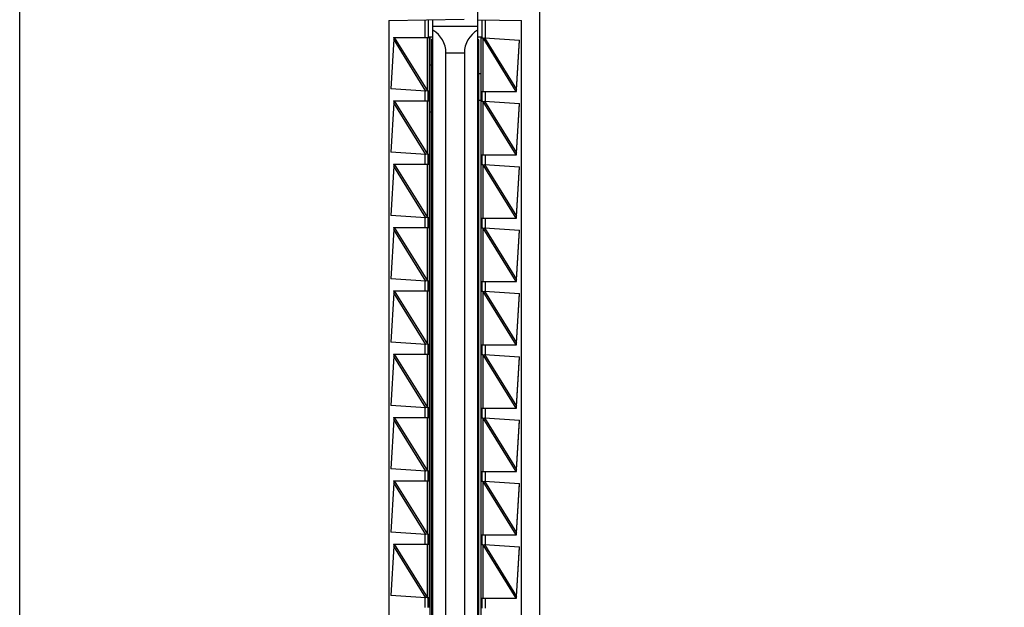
# Model space of a CAD drawing. Header units: inches. Extents: x 0 to 22, y 0 to 17.
# Tile 52 of 56: x 15.9 to 17.4, y 9.8 to 10.7. Entities that reach past the tile are written whole.
import ezdxf

# ---------------------------------------------------------------- set-up
doc = ezdxf.new("R2010")
doc.units = ezdxf.units.IN
doc.header["$LTSCALE"] = 1.21
doc.header["$MEASUREMENT"] = 0
doc.layers.get('0').update_dxf_attribs({"linetype": 'CONTINUOUS'})
doc.layers.add('DIMENSIONS', color=7, linetype='CONTINUOUS')
doc.styles.get("Standard").update_dxf_attribs({"font": 'txt', "width": 0.8})
doc.dimstyles.new('DIMSTYLE_2', dxfattribs={"dimtxt": 0.125, "dimasz": 0.18, "dimexe": 0.18, "dimexo": 0.0625, "dimgap": 0.09, "dimtad": 0, "dimtih": 1, "dimtoh": 1, "dimdec": 3, "dimzin": 4, "dimdsep": 46, "dimtxsty": 'STANDARD', "dimblk": '_FILLED', "dimblk1": '_FILLED', "dimblk2": '_FILLED', "dimcen": 0.09, "dimadec": 0, "dimazin": 0, "dimtp": 0.01, "dimtm": 0.01, "dimtfac": 1, "dimtdec": 3, "dimtofl": 0, "dimtmove": 0, "dimatfit": 3, "dimldrblk": '_FILLED', "dimfxl": 1, "dimtolj": 1, "dimtzin": 4, "dimarcsym": 0})

# ---------------------------------------------------------------- blocks, each defined once
blk = doc.blocks.new('*D17')
at = {"layer": 'DIMENSIONS', "color": 2, "linetype": 'CONTINUOUS'}
blk.add_line((16.0727, 11.5266), (16.0727, 12.1485), dxfattribs=at)
at = {"layer": 'DIMENSIONS', "color": 2, "linetype": 'CONTINUOUS', "insert": (16.0102, 12.211), "char_height": 0.125, "width": 1.225, "attachment_point": 1, "rotation": 90, "line_spacing_factor": 0.9}
blk.add_mtext('.502{\\Ftxt.shx;\\W1.000000;\\H0.125000; }[12.75]', dxfattribs=at)
blk = doc.blocks.new('_FILLED')
at = {"color": 0, "linetype": 'BYBLOCK'}
blk.add_solid([(0, 0), (-1, 0.1736), (-1, -0.1736)], dxfattribs=at)
blk = doc.blocks.new('*D19')
at = {"layer": 'DIMENSIONS', "color": 2, "linetype": 'CONTINUOUS'}
blk.add_line((16.2603, 11.339), (17.4052, 11.339), dxfattribs=at)
at = {"layer": 'DIMENSIONS', "color": 2, "linetype": 'CONTINUOUS', "insert": (17.4677, 11.4015), "char_height": 0.125, "width": 1.425, "attachment_point": 1, "line_spacing_factor": 0.9}
blk.add_mtext('4.822{\\Ftxt.shx;\\W1.000000;\\H0.125000; }[122.48]', dxfattribs=at)

msp = doc.modelspace()

# ---------------------------------------------------------------- linework, layer by layer
at = {"color": 7, "linetype": 'CONTINUOUS'}
for p, q in [((15.9377, 6.5222), (15.9377, 11.3338)), ((16.7177, 11.3338), (16.7177, 6.5222)), ((16.6247, 10.7075), (16.6247, 7.1485)), ((16.4917, 10.6564), (16.6048, 10.6583)), ((16.4917, 10.6564), (16.4917, 7.1997)), ((16.5507, 10.6574), (16.5507, 10.631)), ((16.5577, 7.1985), (16.5577, 10.6575)), ((16.6247, 10.6575), (16.6907, 10.6564)), ((16.6317, 10.63), (16.6317, 10.6574)), ((16.6907, 7.1997), (16.6907, 10.6564)), ((16.6247, 10.6475), (16.5577, 10.6475)), ((16.4989, 10.6282), (16.4944, 10.5541)), ((16.4988, 10.631), (16.5534, 10.631)), ((16.4988, 10.631), (16.499, 10.629)), ((16.4996, 10.631), (16.4989, 10.6282)), ((16.4989, 10.6285), (16.4989, 10.6282)), ((16.5507, 10.632), (16.5577, 10.632)), ((16.5534, 10.631), (16.5534, 7.225)), ((16.5557, 10.6285), (16.5557, 7.2285)), ((16.5557, 10.6285), (16.5577, 10.6285)), ((16.6247, 10.632), (16.6317, 10.632)), ((16.6267, 10.6275), (16.6247, 10.6275)), ((16.6267, 7.2275), (16.6267, 10.6275)), ((16.6297, 10.631), (16.6297, 7.225)), ((16.6297, 10.631), (16.6317, 10.631)), ((16.6327, 10.63), (16.6297, 10.63)), ((16.6327, 10.63), (16.635, 10.6304)), ((16.635, 10.6304), (16.6878, 10.6269)), ((16.683, 10.5529), (16.6878, 10.6269)), ((16.683, 10.5525), (16.6878, 10.6263)), ((16.5774, 9.0953), (16.5774, 10.6075)), ((16.605, 10.6075), (16.605, 9.0953)), ((16.5557, 10.5895), (16.5534, 10.5895)), ((16.6267, 10.577), (16.6297, 10.577)), ((16.5473, 10.5507), (16.4944, 10.5541)), ((16.5496, 10.551), (16.5473, 10.5507)), ((16.5496, 10.551), (16.5526, 10.551)), ((16.5507, 10.5501), (16.5506, 10.551)), ((16.5507, 10.5501), (16.5507, 10.5369)), ((16.5507, 10.5369), (16.5507, 10.5501)), ((16.6297, 10.55), (16.6831, 10.55)), ((16.6317, 10.535), (16.6317, 10.55)), ((16.6823, 10.55), (16.683, 10.5529)), ((16.683, 10.5524), (16.683, 10.5525)), ((16.683, 10.5521), (16.683, 10.5524)), ((16.6831, 10.55), (16.683, 10.5521)), ((16.4988, 10.536), (16.5526, 10.536)), ((16.4988, 10.536), (16.499, 10.534)), ((16.4996, 10.536), (16.4989, 10.5332)), ((16.5506, 10.536), (16.5507, 10.5369)), ((16.6267, 10.537), (16.6297, 10.537)), ((16.6327, 10.535), (16.6297, 10.535)), ((16.6327, 10.535), (16.635, 10.5354)), ((16.635, 10.5354), (16.6878, 10.5319)), ((16.4989, 10.5332), (16.4944, 10.4591)), ((16.4989, 10.5335), (16.4989, 10.5332)), ((16.683, 10.4579), (16.6878, 10.5319)), ((16.683, 10.4575), (16.6878, 10.5313)), ((16.5557, 10.519), (16.5534, 10.519)), ((16.5473, 10.4557), (16.4944, 10.4591)), ((16.5496, 10.456), (16.5473, 10.4557)), ((16.5496, 10.456), (16.5526, 10.456)), ((16.5507, 10.4551), (16.5506, 10.456)), ((16.5507, 10.4551), (16.5507, 10.4419)), ((16.5507, 10.4419), (16.5507, 10.4551)), ((16.6297, 10.455), (16.6831, 10.455)), ((16.6317, 10.44), (16.6317, 10.455)), ((16.6823, 10.455), (16.683, 10.4579)), ((16.683, 10.4574), (16.683, 10.4575)), ((16.683, 10.4571), (16.683, 10.4574)), ((16.6831, 10.455), (16.683, 10.4571)), ((16.4989, 10.4382), (16.4944, 10.3641)), ((16.4988, 10.441), (16.5526, 10.441)), ((16.4988, 10.441), (16.499, 10.439)), ((16.4996, 10.441), (16.4989, 10.4382)), ((16.4989, 10.4385), (16.4989, 10.4382)), ((16.5506, 10.441), (16.5507, 10.4419)), ((16.6327, 10.44), (16.6297, 10.44)), ((16.6327, 10.44), (16.635, 10.4404)), ((16.635, 10.4404), (16.6878, 10.4369)), ((16.683, 10.3629), (16.6878, 10.4369)), ((16.683, 10.3625), (16.6878, 10.4363)), ((16.5473, 10.3607), (16.4944, 10.3641)), ((16.5496, 10.361), (16.5473, 10.3607)), ((16.5496, 10.361), (16.5526, 10.361)), ((16.5507, 10.3601), (16.5506, 10.361)), ((16.5507, 10.3601), (16.5507, 10.3469)), ((16.5507, 10.3469), (16.5507, 10.3601)), ((16.6297, 10.36), (16.6831, 10.36)), ((16.6317, 10.345), (16.6317, 10.36)), ((16.6823, 10.36), (16.683, 10.3629)), ((16.683, 10.3624), (16.683, 10.3625)), ((16.683, 10.3621), (16.683, 10.3624)), ((16.6831, 10.36), (16.683, 10.3621)), ((16.4989, 10.3432), (16.4944, 10.2691)), ((16.4988, 10.346), (16.5526, 10.346)), ((16.4988, 10.346), (16.499, 10.344)), ((16.4996, 10.346), (16.4989, 10.3432)), ((16.4989, 10.3435), (16.4989, 10.3432)), ((16.5506, 10.346), (16.5507, 10.3469)), ((16.6327, 10.345), (16.6297, 10.345)), ((16.6327, 10.345), (16.635, 10.3454)), ((16.635, 10.3454), (16.6878, 10.3419)), ((16.683, 10.2679), (16.6878, 10.3419)), ((16.683, 10.2675), (16.6878, 10.3413)), ((16.5473, 10.2657), (16.4944, 10.2691)), ((16.5496, 10.266), (16.5473, 10.2657)), ((16.5496, 10.266), (16.5526, 10.266)), ((16.5507, 10.2651), (16.5506, 10.266)), ((16.5507, 10.2651), (16.5507, 10.2519)), ((16.5507, 10.2519), (16.5507, 10.2651)), ((16.6297, 10.265), (16.6831, 10.265)), ((16.6317, 10.25), (16.6317, 10.265)), ((16.6823, 10.265), (16.683, 10.2679)), ((16.683, 10.2674), (16.683, 10.2675)), ((16.683, 10.2671), (16.683, 10.2674)), ((16.6831, 10.265), (16.683, 10.2671)), ((16.4989, 10.2482), (16.4944, 10.1741)), ((16.4988, 10.251), (16.5526, 10.251)), ((16.4988, 10.251), (16.499, 10.249)), ((16.4996, 10.251), (16.4989, 10.2482)), ((16.4989, 10.2485), (16.4989, 10.2482)), ((16.5506, 10.251), (16.5507, 10.2519)), ((16.6327, 10.25), (16.6297, 10.25)), ((16.6327, 10.25), (16.635, 10.2504)), ((16.635, 10.2504), (16.6878, 10.2469)), ((16.683, 10.1729), (16.6878, 10.2469)), ((16.683, 10.1725), (16.6878, 10.2463)), ((16.5473, 10.1707), (16.4944, 10.1741)), ((16.5496, 10.171), (16.5473, 10.1707)), ((16.5496, 10.171), (16.5526, 10.171)), ((16.5507, 10.1701), (16.5506, 10.171)), ((16.5507, 10.1701), (16.5507, 10.1569)), ((16.5507, 10.1569), (16.5507, 10.1701)), ((16.6297, 10.17), (16.6831, 10.17)), ((16.6317, 10.155), (16.6317, 10.17)), ((16.6823, 10.17), (16.683, 10.1729)), ((16.683, 10.1724), (16.683, 10.1725)), ((16.683, 10.1721), (16.683, 10.1724)), ((16.6831, 10.17), (16.683, 10.1721)), ((16.4989, 10.1532), (16.4944, 10.0791)), ((16.4988, 10.156), (16.5526, 10.156)), ((16.4988, 10.156), (16.499, 10.154)), ((16.4996, 10.156), (16.4989, 10.1532)), ((16.4989, 10.1535), (16.4989, 10.1532)), ((16.5506, 10.156), (16.5507, 10.1569)), ((16.6327, 10.155), (16.6297, 10.155)), ((16.6327, 10.155), (16.635, 10.1554)), ((16.635, 10.1554), (16.6878, 10.1519)), ((16.683, 10.0779), (16.6878, 10.1519)), ((16.683, 10.0775), (16.6878, 10.1513)), ((16.5473, 10.0757), (16.4944, 10.0791)), ((16.6823, 10.075), (16.683, 10.0779)), ((16.683, 10.0774), (16.683, 10.0775)), ((16.683, 10.0771), (16.683, 10.0774)), ((16.6831, 10.075), (16.683, 10.0771)), ((16.5496, 10.076), (16.5473, 10.0757)), ((16.5496, 10.076), (16.5526, 10.076)), ((16.5507, 10.0751), (16.5506, 10.076)), ((16.5506, 10.061), (16.5507, 10.0619)), ((16.5507, 10.0751), (16.5507, 10.0619)), ((16.5507, 10.0619), (16.5507, 10.0751)), ((16.6297, 10.075), (16.6831, 10.075)), ((16.6317, 10.06), (16.6317, 10.075)), ((16.4989, 10.0582), (16.4944, 9.9841)), ((16.4988, 10.061), (16.5526, 10.061)), ((16.4988, 10.061), (16.499, 10.059)), ((16.4996, 10.061), (16.4989, 10.0582)), ((16.4989, 10.0585), (16.4989, 10.0582)), ((16.6327, 10.06), (16.6297, 10.06)), ((16.6327, 10.06), (16.635, 10.0604)), ((16.635, 10.0604), (16.6878, 10.0569)), ((16.683, 9.9829), (16.6878, 10.0569)), ((16.683, 9.9825), (16.6878, 10.0563)), ((16.5473, 9.9807), (16.4944, 9.9841)), ((16.5496, 9.981), (16.5473, 9.9807)), ((16.5496, 9.981), (16.5526, 9.981)), ((16.5507, 9.9801), (16.5506, 9.981)), ((16.5507, 9.9801), (16.5507, 9.9669)), ((16.5507, 9.9669), (16.5507, 9.9801)), ((16.6297, 9.98), (16.6831, 9.98)), ((16.6317, 9.965), (16.6317, 9.98)), ((16.6823, 9.98), (16.683, 9.9829)), ((16.683, 9.9824), (16.683, 9.9825)), ((16.683, 9.9821), (16.683, 9.9824)), ((16.6831, 9.98), (16.683, 9.9821)), ((16.4989, 9.9632), (16.4944, 9.8891)), ((16.4988, 9.966), (16.5526, 9.966)), ((16.4988, 9.966), (16.499, 9.964)), ((16.4996, 9.966), (16.4989, 9.9632)), ((16.4989, 9.9635), (16.4989, 9.9632)), ((16.5506, 9.966), (16.5507, 9.9669)), ((16.6327, 9.965), (16.6297, 9.965)), ((16.6327, 9.965), (16.635, 9.9654)), ((16.635, 9.9654), (16.6878, 9.9619)), ((16.683, 9.8879), (16.6878, 9.9619)), ((16.683, 9.8875), (16.6878, 9.9613)), ((16.5473, 9.8857), (16.4944, 9.8891)), ((16.5496, 9.886), (16.5473, 9.8857)), ((16.5496, 9.886), (16.5526, 9.886)), ((16.5507, 9.8851), (16.5506, 9.886)), ((16.5507, 9.8851), (16.5507, 9.8719)), ((16.5507, 9.8719), (16.5507, 9.8851)), ((16.6297, 9.885), (16.6831, 9.885)), ((16.6317, 9.87), (16.6317, 9.885)), ((16.6823, 9.885), (16.683, 9.8879)), ((16.683, 9.8874), (16.683, 9.8875)), ((16.683, 9.8871), (16.683, 9.8874)), ((16.6831, 9.885), (16.683, 9.8871)), ((16.4988, 9.871), (16.5526, 9.871)), ((16.4988, 9.871), (16.499, 9.869)), ((16.4996, 9.871), (16.4989, 9.8682)), ((16.5506, 9.871), (16.5507, 9.8719)), ((16.6327, 9.87), (16.6297, 9.87)), ((16.6327, 9.87), (16.635, 9.8704)), ((16.635, 9.8704), (16.6878, 9.8669)), ((16.4989, 9.8682), (16.4944, 9.7941)), ((16.4989, 9.8685), (16.4989, 9.8682)), ((16.683, 9.7929), (16.6878, 9.8669)), ((16.683, 9.7925), (16.6878, 9.8663)), ((16.5473, 9.7907), (16.4944, 9.7941)), ((16.5496, 9.791), (16.5473, 9.7907)), ((16.5496, 9.791), (16.5526, 9.791)), ((16.5507, 9.7901), (16.5506, 9.791)), ((16.5507, 9.7901), (16.5507, 9.7769)), ((16.5507, 9.7769), (16.5507, 9.7901)), ((16.6297, 9.79), (16.6831, 9.79)), ((16.6317, 9.775), (16.6317, 9.79)), ((16.6823, 9.79), (16.683, 9.7929)), ((16.683, 9.7924), (16.683, 9.7925)), ((16.683, 9.7921), (16.683, 9.7924)), ((16.6831, 9.79), (16.683, 9.7921)), ((16.5506, 9.776), (16.5507, 9.7769))]:
    msp.add_line(p, q, dxfattribs=at)
at = {"color": 9, "linetype": 'CONTINUOUS'}
for p, q in [((16.5458, 10.6573), (16.5458, 10.631)), ((16.6366, 10.6303), (16.6366, 10.6573)), ((16.5473, 10.5507), (16.4989, 10.6282)), ((16.4996, 10.631), (16.5497, 10.5509)), ((16.5497, 10.5509), (16.5497, 10.631)), ((16.5526, 10.551), (16.5526, 10.631)), ((16.6326, 10.6302), (16.6326, 10.55)), ((16.6326, 10.6302), (16.6823, 10.55)), ((16.635, 10.6304), (16.683, 10.5529)), ((16.605, 10.6075), (16.5774, 10.6075)), ((16.5458, 10.5508), (16.5458, 10.536)), ((16.6366, 10.5353), (16.6366, 10.55)), ((16.4996, 10.536), (16.5497, 10.4559)), ((16.5497, 10.4559), (16.5497, 10.536)), ((16.5526, 10.456), (16.5526, 10.536)), ((16.6326, 10.5352), (16.6326, 10.455)), ((16.6326, 10.5352), (16.6823, 10.455)), ((16.635, 10.5354), (16.683, 10.4579)), ((16.5473, 10.4557), (16.4989, 10.5332)), ((16.5458, 10.4558), (16.5458, 10.441)), ((16.6366, 10.4403), (16.6366, 10.455)), ((16.5473, 10.3607), (16.4989, 10.4382)), ((16.4996, 10.441), (16.5497, 10.3609)), ((16.5497, 10.3609), (16.5497, 10.441)), ((16.5526, 10.361), (16.5526, 10.441)), ((16.6326, 10.4402), (16.6326, 10.36)), ((16.6326, 10.4402), (16.6823, 10.36)), ((16.635, 10.4404), (16.683, 10.3629)), ((16.5458, 10.3608), (16.5458, 10.346)), ((16.6366, 10.3453), (16.6366, 10.36)), ((16.5473, 10.2657), (16.4989, 10.3432)), ((16.4996, 10.346), (16.5497, 10.2659)), ((16.5497, 10.2659), (16.5497, 10.346)), ((16.5526, 10.266), (16.5526, 10.346)), ((16.6326, 10.3452), (16.6326, 10.265)), ((16.6326, 10.3452), (16.6823, 10.265)), ((16.635, 10.3454), (16.683, 10.2679)), ((16.5458, 10.2658), (16.5458, 10.251)), ((16.6366, 10.2503), (16.6366, 10.265)), ((16.5473, 10.1707), (16.4989, 10.2482)), ((16.4996, 10.251), (16.5497, 10.1709)), ((16.5497, 10.1709), (16.5497, 10.251)), ((16.5526, 10.171), (16.5526, 10.251)), ((16.6326, 10.2502), (16.6326, 10.17)), ((16.6326, 10.2502), (16.6823, 10.17)), ((16.635, 10.2504), (16.683, 10.1729)), ((16.5458, 10.1708), (16.5458, 10.156)), ((16.6366, 10.1553), (16.6366, 10.17)), ((16.5473, 10.0757), (16.4989, 10.1532)), ((16.4996, 10.156), (16.5497, 10.0759)), ((16.5497, 10.0759), (16.5497, 10.156)), ((16.5526, 10.076), (16.5526, 10.156)), ((16.6326, 10.1552), (16.6326, 10.075)), ((16.6326, 10.1552), (16.6823, 10.075)), ((16.635, 10.1554), (16.683, 10.0779)), ((16.5458, 10.0758), (16.5458, 10.061)), ((16.6366, 10.0603), (16.6366, 10.075)), ((16.5473, 9.9807), (16.4989, 10.0582)), ((16.4996, 10.061), (16.5497, 9.9809)), ((16.5497, 9.9809), (16.5497, 10.061)), ((16.5526, 9.981), (16.5526, 10.061)), ((16.6326, 10.0602), (16.6326, 9.98)), ((16.6326, 10.0602), (16.6823, 9.98)), ((16.635, 10.0604), (16.683, 9.9829)), ((16.5458, 9.9808), (16.5458, 9.966)), ((16.6366, 9.9653), (16.6366, 9.98)), ((16.5473, 9.8857), (16.4989, 9.9632)), ((16.4996, 9.966), (16.5497, 9.8859)), ((16.5497, 9.8859), (16.5497, 9.966)), ((16.5526, 9.886), (16.5526, 9.966)), ((16.6326, 9.9652), (16.6326, 9.885)), ((16.6326, 9.9652), (16.6823, 9.885)), ((16.635, 9.9654), (16.683, 9.8879)), ((16.5458, 9.8858), (16.5458, 9.871)), ((16.6366, 9.8703), (16.6366, 9.885)), ((16.4996, 9.871), (16.5497, 9.7909)), ((16.5497, 9.7909), (16.5497, 9.871)), ((16.5526, 9.791), (16.5526, 9.871)), ((16.6326, 9.8702), (16.6326, 9.79)), ((16.6326, 9.8702), (16.6823, 9.79)), ((16.635, 9.8704), (16.683, 9.7929)), ((16.5473, 9.7907), (16.4989, 9.8682)), ((16.5458, 9.7908), (16.5458, 9.776)), ((16.6366, 9.7753), (16.6366, 9.79))]:
    msp.add_line(p, q, dxfattribs=at)
at = {"color": 7, "linetype": 'CONTINUOUS'}
for points in [[(16.499, 10.629), (16.499, 10.6288), (16.4989, 10.6285)], [(16.499, 10.534), (16.499, 10.5338), (16.4989, 10.5335)], [(16.499, 10.439), (16.499, 10.4388), (16.4989, 10.4385)], [(16.499, 10.344), (16.499, 10.3438), (16.4989, 10.3435)], [(16.499, 10.249), (16.499, 10.2488), (16.4989, 10.2485)], [(16.499, 10.154), (16.499, 10.1538), (16.4989, 10.1535)], [(16.499, 10.059), (16.499, 10.0588), (16.4989, 10.0585)], [(16.499, 9.964), (16.499, 9.9638), (16.4989, 9.9635)], [(16.499, 9.869), (16.499, 9.8688), (16.4989, 9.8685)]]:
    msp.add_lwpolyline(points, dxfattribs=at)
for centre, major_axis, start_param, end_param in [((16.5374, 10.6075), (0.04, -0.0002), 0.004028, 1.042108), ((16.645, 10.6075), (0.04, -0.0001), 2.105835, 3.143915)]:
    msp.add_ellipse(centre, major_axis=major_axis, ratio=1, start_param=start_param, end_param=end_param, dxfattribs=at)
for points in [[(16.5526, 10.536), (16.5526, 10.536), (16.5526, 10.536), (16.5526, 10.536), (16.5527, 10.536), (16.5527, 10.536), (16.5527, 10.536), (16.5527, 10.5361), (16.5527, 10.5361), (16.5527, 10.5362), (16.5527, 10.5362), (16.5527, 10.5363), (16.5527, 10.5365), (16.5527, 10.5366), (16.5527, 10.5367), (16.5527, 10.5369), (16.5527, 10.5371), (16.5527, 10.5374), (16.5527, 10.5377), (16.5527, 10.5382), (16.5527, 10.5388), (16.5528, 10.5394), (16.5528, 10.54), (16.5528, 10.5407), (16.5528, 10.5413), (16.5528, 10.5423), (16.5528, 10.5435), (16.5528, 10.5447), (16.5528, 10.5457), (16.5528, 10.5464), (16.5528, 10.547), (16.5528, 10.5477), (16.5527, 10.5483), (16.5527, 10.5488), (16.5527, 10.5493), (16.5527, 10.5497), (16.5527, 10.5499), (16.5527, 10.5501), (16.5527, 10.5503), (16.5527, 10.5504), (16.5527, 10.5506), (16.5527, 10.5507), (16.5527, 10.5508), (16.5527, 10.5509), (16.5527, 10.5509), (16.5527, 10.551), (16.5527, 10.551), (16.5527, 10.551), (16.5527, 10.551), (16.5526, 10.551), (16.5526, 10.551), (16.5526, 10.551), (16.5526, 10.551)], [(16.5526, 10.441), (16.5526, 10.441), (16.5526, 10.441), (16.5526, 10.441), (16.5527, 10.441), (16.5527, 10.441), (16.5527, 10.441), (16.5527, 10.4411), (16.5527, 10.4411), (16.5527, 10.4412), (16.5527, 10.4412), (16.5527, 10.4413), (16.5527, 10.4415), (16.5527, 10.4416), (16.5527, 10.4417), (16.5527, 10.4419), (16.5527, 10.4421), (16.5527, 10.4424), (16.5527, 10.4427), (16.5527, 10.4432), (16.5527, 10.4438), (16.5528, 10.4444), (16.5528, 10.445), (16.5528, 10.4457), (16.5528, 10.4463), (16.5528, 10.4473), (16.5528, 10.4485), (16.5528, 10.4497), (16.5528, 10.4507), (16.5528, 10.4514), (16.5528, 10.452), (16.5528, 10.4527), (16.5527, 10.4533), (16.5527, 10.4538), (16.5527, 10.4543), (16.5527, 10.4547), (16.5527, 10.4549), (16.5527, 10.4551), (16.5527, 10.4553), (16.5527, 10.4554), (16.5527, 10.4556), (16.5527, 10.4557), (16.5527, 10.4558), (16.5527, 10.4559), (16.5527, 10.4559), (16.5527, 10.456), (16.5527, 10.456), (16.5527, 10.456), (16.5527, 10.456), (16.5526, 10.456), (16.5526, 10.456), (16.5526, 10.456), (16.5526, 10.456)], [(16.5526, 10.346), (16.5526, 10.346), (16.5526, 10.346), (16.5526, 10.346), (16.5527, 10.346), (16.5527, 10.346), (16.5527, 10.346), (16.5527, 10.3461), (16.5527, 10.3461), (16.5527, 10.3462), (16.5527, 10.3462), (16.5527, 10.3463), (16.5527, 10.3465), (16.5527, 10.3466), (16.5527, 10.3467), (16.5527, 10.3469), (16.5527, 10.3471), (16.5527, 10.3474), (16.5527, 10.3477), (16.5527, 10.3482), (16.5527, 10.3488), (16.5528, 10.3494), (16.5528, 10.35), (16.5528, 10.3507), (16.5528, 10.3513), (16.5528, 10.3523), (16.5528, 10.3535), (16.5528, 10.3547), (16.5528, 10.3557), (16.5528, 10.3564), (16.5528, 10.357), (16.5528, 10.3577), (16.5527, 10.3583), (16.5527, 10.3588), (16.5527, 10.3593), (16.5527, 10.3597), (16.5527, 10.3599), (16.5527, 10.3601), (16.5527, 10.3603), (16.5527, 10.3604), (16.5527, 10.3606), (16.5527, 10.3607), (16.5527, 10.3608), (16.5527, 10.3609), (16.5527, 10.3609), (16.5527, 10.361), (16.5527, 10.361), (16.5527, 10.361), (16.5527, 10.361), (16.5526, 10.361), (16.5526, 10.361), (16.5526, 10.361), (16.5526, 10.361)], [(16.5526, 10.251), (16.5526, 10.251), (16.5526, 10.251), (16.5526, 10.251), (16.5527, 10.251), (16.5527, 10.251), (16.5527, 10.251), (16.5527, 10.2511), (16.5527, 10.2511), (16.5527, 10.2512), (16.5527, 10.2512), (16.5527, 10.2513), (16.5527, 10.2515), (16.5527, 10.2516), (16.5527, 10.2517), (16.5527, 10.2519), (16.5527, 10.2521), (16.5527, 10.2524), (16.5527, 10.2527), (16.5527, 10.2532), (16.5527, 10.2538), (16.5528, 10.2544), (16.5528, 10.255), (16.5528, 10.2557), (16.5528, 10.2563), (16.5528, 10.2573), (16.5528, 10.2585), (16.5528, 10.2597), (16.5528, 10.2607), (16.5528, 10.2614), (16.5528, 10.262), (16.5528, 10.2627), (16.5527, 10.2633), (16.5527, 10.2638), (16.5527, 10.2643), (16.5527, 10.2647), (16.5527, 10.2649), (16.5527, 10.2651), (16.5527, 10.2653), (16.5527, 10.2654), (16.5527, 10.2656), (16.5527, 10.2657), (16.5527, 10.2658), (16.5527, 10.2659), (16.5527, 10.2659), (16.5527, 10.266), (16.5527, 10.266), (16.5527, 10.266), (16.5527, 10.266), (16.5526, 10.266), (16.5526, 10.266), (16.5526, 10.266), (16.5526, 10.266)], [(16.5526, 10.156), (16.5526, 10.156), (16.5526, 10.156), (16.5526, 10.156), (16.5527, 10.156), (16.5527, 10.156), (16.5527, 10.156), (16.5527, 10.1561), (16.5527, 10.1561), (16.5527, 10.1562), (16.5527, 10.1562), (16.5527, 10.1563), (16.5527, 10.1565), (16.5527, 10.1566), (16.5527, 10.1567), (16.5527, 10.1569), (16.5527, 10.1571), (16.5527, 10.1574), (16.5527, 10.1577), (16.5527, 10.1582), (16.5527, 10.1588), (16.5528, 10.1594), (16.5528, 10.16), (16.5528, 10.1607), (16.5528, 10.1613), (16.5528, 10.1623), (16.5528, 10.1635), (16.5528, 10.1647), (16.5528, 10.1657), (16.5528, 10.1664), (16.5528, 10.167), (16.5528, 10.1677), (16.5527, 10.1683), (16.5527, 10.1688), (16.5527, 10.1693), (16.5527, 10.1697), (16.5527, 10.1699), (16.5527, 10.1701), (16.5527, 10.1703), (16.5527, 10.1704), (16.5527, 10.1706), (16.5527, 10.1707), (16.5527, 10.1708), (16.5527, 10.1709), (16.5527, 10.1709), (16.5527, 10.171), (16.5527, 10.171), (16.5527, 10.171), (16.5527, 10.171), (16.5526, 10.171), (16.5526, 10.171), (16.5526, 10.171), (16.5526, 10.171)], [(16.5526, 10.061), (16.5526, 10.061), (16.5526, 10.061), (16.5526, 10.061), (16.5527, 10.061), (16.5527, 10.061), (16.5527, 10.061), (16.5527, 10.0611), (16.5527, 10.0611), (16.5527, 10.0612), (16.5527, 10.0612), (16.5527, 10.0613), (16.5527, 10.0615), (16.5527, 10.0616), (16.5527, 10.0617), (16.5527, 10.0619), (16.5527, 10.0621), (16.5527, 10.0624), (16.5527, 10.0627), (16.5527, 10.0632), (16.5527, 10.0638), (16.5528, 10.0644), (16.5528, 10.065), (16.5528, 10.0657), (16.5528, 10.0663), (16.5528, 10.0673), (16.5528, 10.0685), (16.5528, 10.0697), (16.5528, 10.0707), (16.5528, 10.0714), (16.5528, 10.072), (16.5528, 10.0727), (16.5527, 10.0733), (16.5527, 10.0738), (16.5527, 10.0743), (16.5527, 10.0747), (16.5527, 10.0749), (16.5527, 10.0751), (16.5527, 10.0753), (16.5527, 10.0754), (16.5527, 10.0756), (16.5527, 10.0757), (16.5527, 10.0758), (16.5527, 10.0759), (16.5527, 10.0759), (16.5527, 10.076), (16.5527, 10.076), (16.5527, 10.076), (16.5527, 10.076), (16.5526, 10.076), (16.5526, 10.076), (16.5526, 10.076), (16.5526, 10.076)], [(16.5526, 9.966), (16.5526, 9.966), (16.5526, 9.966), (16.5526, 9.966), (16.5527, 9.966), (16.5527, 9.966), (16.5527, 9.966), (16.5527, 9.9661), (16.5527, 9.9661), (16.5527, 9.9662), (16.5527, 9.9662), (16.5527, 9.9663), (16.5527, 9.9665), (16.5527, 9.9666), (16.5527, 9.9667), (16.5527, 9.9669), (16.5527, 9.9671), (16.5527, 9.9674), (16.5527, 9.9677), (16.5527, 9.9682), (16.5527, 9.9688), (16.5528, 9.9694), (16.5528, 9.97), (16.5528, 9.9707), (16.5528, 9.9713), (16.5528, 9.9723), (16.5528, 9.9735), (16.5528, 9.9747), (16.5528, 9.9757), (16.5528, 9.9764), (16.5528, 9.977), (16.5528, 9.9777), (16.5527, 9.9783), (16.5527, 9.9788), (16.5527, 9.9793), (16.5527, 9.9797), (16.5527, 9.9799), (16.5527, 9.9801), (16.5527, 9.9803), (16.5527, 9.9804), (16.5527, 9.9806), (16.5527, 9.9807), (16.5527, 9.9808), (16.5527, 9.9809), (16.5527, 9.9809), (16.5527, 9.981), (16.5527, 9.981), (16.5527, 9.981), (16.5527, 9.981), (16.5526, 9.981), (16.5526, 9.981), (16.5526, 9.981), (16.5526, 9.981)], [(16.5526, 9.871), (16.5526, 9.871), (16.5526, 9.871), (16.5526, 9.871), (16.5527, 9.871), (16.5527, 9.871), (16.5527, 9.871), (16.5527, 9.8711), (16.5527, 9.8711), (16.5527, 9.8712), (16.5527, 9.8712), (16.5527, 9.8713), (16.5527, 9.8715), (16.5527, 9.8716), (16.5527, 9.8717), (16.5527, 9.8719), (16.5527, 9.8721), (16.5527, 9.8724), (16.5527, 9.8727), (16.5527, 9.8732), (16.5527, 9.8738), (16.5528, 9.8744), (16.5528, 9.875), (16.5528, 9.8757), (16.5528, 9.8763), (16.5528, 9.8773), (16.5528, 9.8785), (16.5528, 9.8797), (16.5528, 9.8807), (16.5528, 9.8814), (16.5528, 9.882), (16.5528, 9.8827), (16.5527, 9.8833), (16.5527, 9.8838), (16.5527, 9.8843), (16.5527, 9.8847), (16.5527, 9.8849), (16.5527, 9.8851), (16.5527, 9.8853), (16.5527, 9.8854), (16.5527, 9.8856), (16.5527, 9.8857), (16.5527, 9.8858), (16.5527, 9.8859), (16.5527, 9.8859), (16.5527, 9.886), (16.5527, 9.886), (16.5527, 9.886), (16.5527, 9.886), (16.5526, 9.886), (16.5526, 9.886), (16.5526, 9.886), (16.5526, 9.886)], [(16.5526, 9.776), (16.5526, 9.776), (16.5526, 9.776), (16.5526, 9.776), (16.5527, 9.776), (16.5527, 9.776), (16.5527, 9.776), (16.5527, 9.7761), (16.5527, 9.7761), (16.5527, 9.7762), (16.5527, 9.7762), (16.5527, 9.7763), (16.5527, 9.7765), (16.5527, 9.7766), (16.5527, 9.7767), (16.5527, 9.7769), (16.5527, 9.7771), (16.5527, 9.7774), (16.5527, 9.7777), (16.5527, 9.7782), (16.5527, 9.7788), (16.5528, 9.7794), (16.5528, 9.78), (16.5528, 9.7807), (16.5528, 9.7813), (16.5528, 9.7823), (16.5528, 9.7835), (16.5528, 9.7847), (16.5528, 9.7857), (16.5528, 9.7864), (16.5528, 9.787), (16.5528, 9.7877), (16.5527, 9.7883), (16.5527, 9.7888), (16.5527, 9.7893), (16.5527, 9.7897), (16.5527, 9.7899), (16.5527, 9.7901), (16.5527, 9.7903), (16.5527, 9.7904), (16.5527, 9.7906), (16.5527, 9.7907), (16.5527, 9.7908), (16.5527, 9.7909), (16.5527, 9.7909), (16.5527, 9.791), (16.5527, 9.791), (16.5527, 9.791), (16.5527, 9.791), (16.5526, 9.791), (16.5526, 9.791), (16.5526, 9.791), (16.5526, 9.791)]]:
    msp.add_open_spline(points, degree=3, knots=[0, 0, 0, 0, 0.000262, 0.000478, 0.000762, 0.001117, 0.001544, 0.002618, 0.005649, 0.009863, 0.015252, 0.021806, 0.029509, 0.038344, 0.04829, 0.059322, 0.071416, 0.084541, 0.113757, 0.146691, 0.183026, 0.222412, 0.26447, 0.308796, 0.354963, 0.402526, 0.5, 0.597474, 0.645037, 0.691204, 0.73553, 0.777588, 0.816974, 0.853309, 0.886243, 0.915459, 0.928584, 0.940678, 0.95171, 0.961656, 0.970491, 0.978194, 0.984748, 0.990137, 0.994351, 0.997382, 0.998456, 0.998883, 0.999238, 0.999522, 0.999738, 1, 1, 1, 1], dxfattribs=at)

# ---------------------------------------------------------------- dimensions: what is measured, and where the dimension line sits
at = {"layer": 'DIMENSIONS', "color": 2, "linetype": 'CONTINUOUS'}
for feature_location, offset, dtype, origin, picture, middle in [((16.0727, 11.5266), (0, 0.6219), 1, (16.5747, 6.517), '*D17', (16.0727, 12.8235)), ((16.2603, 11.339), (1.1449, 0), 0, (16.6998, 6.517), '*D19', (18.1802, 11.339))]:
    dim = msp.add_ordinate_dim(feature_location=feature_location, offset=offset, dtype=dtype, origin=origin, dimstyle='DIMSTYLE_2', dxfattribs=at)
    dim.commit()
    dim.dimension.update_dxf_attribs({"geometry": picture, "text_midpoint": middle})

doc.saveas('drawing.dxf')
